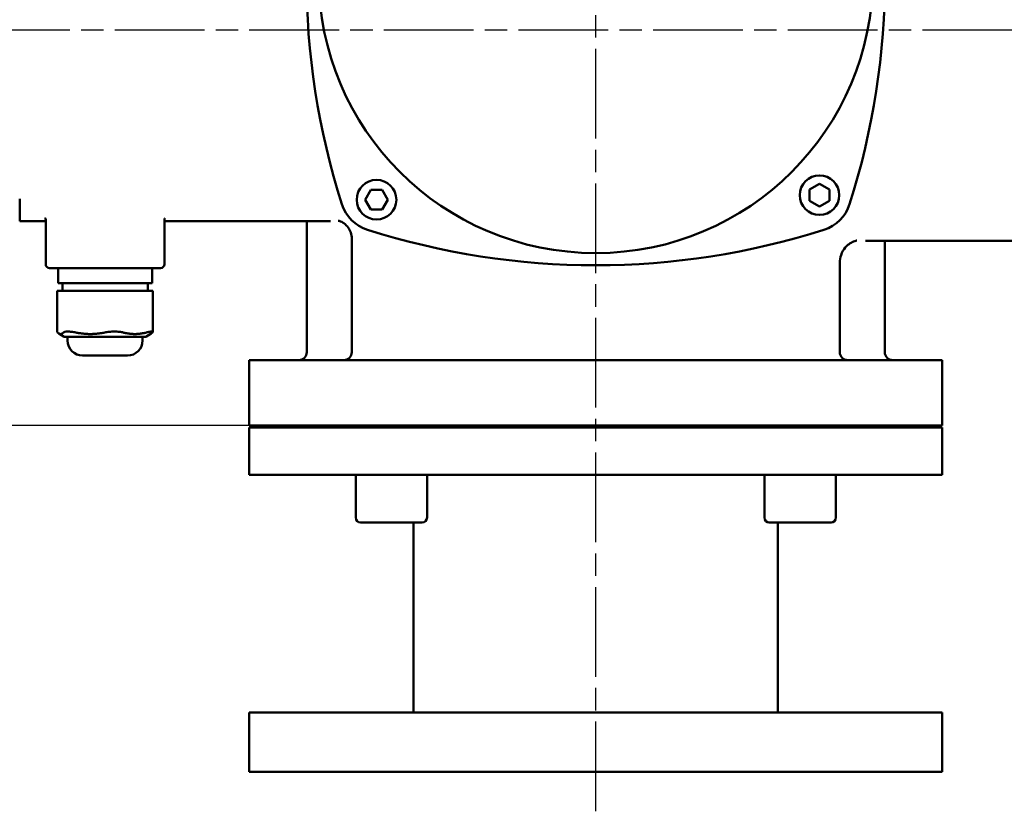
# Model space of a CAD drawing. Header units: millimetres. Extents: x -4672 to 9781, y -278 to 1426.
# Tile 5 of 29: x 382 to 630, y 559 to 759. Entities that reach past the tile are written whole.
import ezdxf

# ---------------------------------------------------------------- set-up
doc = ezdxf.new("R2010")
doc.units = ezdxf.units.MM
doc.header["$LTSCALE"] = 4
doc.linetypes.add('CHAIN', pattern=[0.7087, 0.4724, -0.0591, 0.1181, -0.0591])
for name, color, linetype, lineweight in [('Видимый контур (ГОСТ)', 7, 'Continuous', 50), ('Линия резьбы (ГОСТ)', 7, 'Continuous', 25), ('Осевая линия (ГОСТ)', 7, 'Continuous', 25), ('Размер (ГОСТ)', 7, 'Continuous', 25)]:
    doc.layers.add(name, color=color, linetype=linetype, lineweight=lineweight)
doc.styles.add('Обычный текст (ГОСТ)', font='GOST Common Italic.ttf')
doc.dimstyles.new('Обычный (ГОСТ)', dxfattribs={"dimscale": 4, "dimtxt": 3.5, "dimasz": 3.5, "dimexe": 1, "dimexo": 0, "dimgap": 0.5, "dimtad": 1, "dimtxsty": 'Обычный текст (ГОСТ)', "dimblk": 'Filled-1', "dimcen": 0.09, "dimdle": 15, "dimclrd": 256, "dimclre": 256, "dimclrt": 256, "dimazin": 2, "dimtfac": 0.714286, "dimtdec": 3, "dimtmove": 0, "dimatfit": 3, "dimfxl": 1, "dimtolj": 1, "dimlwd": 25, "dimlwe": 25, "dimarcsym": 0})

# ---------------------------------------------------------------- blocks, each defined once
blk = doc.blocks.new('Filled-1')
at = {"color": 0}
for p, q in [((0, 0), (-1, 0.143)), ((-1, 0.143), (-1, -0.143)), ((-1, 0), (0, 0)), ((-1, -0.143), (0, 0))]:
    blk.add_line(p, q, dxfattribs=at)
at = {"color": 0, "flags": 128}
blk.add_lwpolyline([(-1, -0.143), (0, 0), (-1, 0.143), (-1, -0.143)], dxfattribs=at)
at = {"color": 0}
blk.add_solid([(-1, -0.143), (0, 0), (-1, 0.143), (-1, -0.143)], dxfattribs=at)
blk = doc.blocks.new('*D11')
at = {"layer": 'Defpoints', "color": 0, "linetype": 'Continuous', "transparency": 16777216}
for p in [(357.29, 904.6), (207.17, 656.6), (439.79, 656.6)]:
    blk.add_point(p, dxfattribs=at)
at = {"layer": 'Размер (ГОСТ)', "linetype": 'Continuous', "lineweight": 25, "transparency": 16777216}
for p, q in [((357.29, 904.6), (203.17, 904.6)), ((207.17, 890.6), (207.17, 670.6)), ((439.79, 656.6), (203.17, 656.6))]:
    blk.add_line(p, q, dxfattribs=at)
at = {"layer": 'Размер (ГОСТ)', "linetype": 'Continuous', "lineweight": 25, "transparency": 16777216, "xscale": 14, "yscale": 14, "zscale": 14}
for p, rotation in [((207.17, 904.6), 90), ((207.17, 656.6), 270)]:
    blk.add_blockref('Filled-1', p, dxfattribs=dict(at, rotation=rotation))
at = {"layer": 'Размер (ГОСТ)', "linetype": 'Continuous', "lineweight": 25, "transparency": 16777216, "insert": (191.17, 760.01), "char_height": 14, "attachment_point": 1, "rotation": 90, "style": 'Обычный текст (ГОСТ)'}
blk.add_mtext('\\A1;248', dxfattribs=at)
blk = doc.blocks.new('*D12')
at = {"layer": 'Defpoints', "color": 0, "linetype": 'Continuous', "transparency": 16777216}
for p in [(278.22, 756.6), (371.79, 756.6), (439.79, 656.6)]:
    blk.add_point(p, dxfattribs=at)
at = {"layer": 'Размер (ГОСТ)', "linetype": 'Continuous', "lineweight": 25, "transparency": 16777216}
for p, q in [((371.79, 756.6), (274.22, 756.6)), ((278.22, 670.6), (278.22, 742.6)), ((439.79, 656.6), (274.22, 656.6))]:
    blk.add_line(p, q, dxfattribs=at)
at = {"layer": 'Размер (ГОСТ)', "linetype": 'Continuous', "lineweight": 25, "transparency": 16777216, "xscale": 14, "yscale": 14, "zscale": 14}
for p, rotation in [((278.22, 756.6), 90), ((278.22, 656.6), 270)]:
    blk.add_blockref('Filled-1', p, dxfattribs=dict(at, rotation=rotation))
at = {"layer": 'Размер (ГОСТ)', "linetype": 'Continuous', "lineweight": 25, "transparency": 16777216, "insert": (262.22, 694.47), "char_height": 14, "attachment_point": 1, "rotation": 90, "style": 'Обычный текст (ГОСТ)'}
blk.add_mtext('\\A1;100', dxfattribs=at)

msp = doc.modelspace()

# ---------------------------------------------------------------- linework, layer by layer
at = {"layer": 'Видимый контур (ГОСТ)'}
for p, q in [((581.299, 716.228), (583.799, 717.671)), ((583.799, 717.671), (586.299, 716.228)), ((381.79, 713.826), (381.79, 708.216)), ((469.041, 713.638), (470.484, 716.138)), ((470.484, 716.138), (473.371, 716.138)), ((473.371, 716.138), (474.814, 713.638)), ((581.299, 713.341), (581.299, 716.228)), ((586.299, 716.228), (586.299, 713.341)), ((470.484, 711.138), (469.041, 713.638)), ((474.814, 713.638), (473.371, 711.138)), ((583.799, 711.898), (581.299, 713.341)), ((586.299, 713.341), (583.799, 711.898)), ((473.371, 711.138), (470.484, 711.138)), ((388.356, 708.216), (381.79, 708.216)), ((388.356, 708.548), (388.356, 697.347)), ((418.356, 708.548), (418.356, 697.347)), ((460.327, 708.216), (418.356, 708.216)), ((454.29, 675.097), (454.29, 708.216)), ((465.671, 675.097), (465.671, 703.757)), ((595.415, 703.216), (677.29, 703.216)), ((600.29, 675.097), (600.29, 703.216)), ((417.356, 696.347), (389.356, 696.347)), ((391.479, 696.347), (391.479, 692.547)), ((415.232, 696.347), (415.232, 692.547)), ((588.909, 675.097), (588.909, 697.732)), ((391.479, 692.547), (391.488, 692.547)), ((391.965, 692.547), (391.488, 692.547)), ((391.965, 692.547), (394.583, 692.547)), ((392.595, 692.547), (392.595, 690.647)), ((401.709, 692.547), (394.583, 692.547)), ((401.709, 692.547), (406.451, 692.547)), ((413.1, 692.547), (406.451, 692.547)), ((413.1, 692.547), (415.232, 692.547)), ((414.116, 692.547), (414.116, 690.647)), ((391.29, 690.647), (391.377, 690.647)), ((391.29, 690.647), (391.29, 680.221)), ((392.845, 690.647), (391.377, 690.647)), ((392.845, 690.647), (395.958, 690.647)), ((403.273, 690.647), (395.958, 690.647)), ((403.273, 690.647), (407.937, 690.647)), ((413.784, 690.647), (407.937, 690.647)), ((413.784, 690.647), (415.421, 690.647)), ((415.421, 690.647), (415.421, 680.221)), ((393.048, 679.009), (391.691, 679.824)), ((393.048, 679.009), (413.663, 679.009)), ((393.874, 679.009), (393.874, 678.059)), ((412.837, 679.009), (412.837, 678.059)), ((413.663, 679.009), (415.021, 679.824)), ((409.037, 674.259), (397.674, 674.259)), ((439.79, 673.097), (614.79, 673.097)), ((439.79, 673.097), (439.79, 656.597)), ((614.79, 673.097), (614.79, 656.597)), ((439.79, 656.597), (614.79, 656.597)), ((465.481, 656.097), (465.481, 656.597)), ((469.671, 656.097), (469.671, 656.597)), ((481.671, 656.097), (481.671, 656.597)), ((572.909, 656.097), (572.909, 656.597)), ((584.909, 656.097), (584.909, 656.597)), ((589.099, 656.097), (589.099, 656.597)), ((614.79, 656.097), (439.79, 656.097)), ((439.79, 644.097), (439.79, 656.097)), ((614.79, 644.097), (614.79, 656.097)), ((614.79, 644.097), (439.79, 644.097)), ((466.671, 633.297), (466.671, 644.097)), ((484.671, 633.297), (484.671, 644.097)), ((569.909, 633.297), (569.909, 644.097)), ((587.909, 633.297), (587.909, 644.097)), ((483.471, 632.097), (467.871, 632.097)), ((481.29, 584.097), (481.29, 632.097)), ((586.709, 632.097), (571.109, 632.097)), ((573.29, 584.097), (573.29, 632.097)), ((614.79, 584.097), (439.79, 584.097)), ((439.79, 569.097), (439.79, 584.097)), ((614.79, 569.097), (614.79, 584.097)), ((614.79, 569.097), (439.79, 569.097))]:
    msp.add_line(p, q, dxfattribs=at)
for centre, radius in [((527.29, 770.147), 70), ((583.799, 714.784), 5), ((471.927, 713.638), 5)]:
    msp.add_circle(centre, radius, dxfattribs=at)
for centre, radius, start, end in [((644.216, 770.147), 190, 162.34384, 197.65616), ((410.364, 770.147), 190, 342.34384, 17.65616), ((472.695, 715.552), 10, 197.65616, 252.34384), ((581.885, 715.552), 10, 287.65616, 342.34384), ((527.29, 887.073), 190, 252.34384, 287.65616), ((389.356, 697.347), 1, 180, 270), ((417.356, 697.347), 1, 270, 0), ((397.674, 678.059), 3.8, 180, 270), ((409.037, 678.059), 3.8, 270, 0), ((452.29, 675.097), 2, 270, 0), ((463.671, 675.097), 2, 270, 0), ((590.909, 675.097), 2, 180, 270), ((602.29, 675.097), 2, 180, 270), ((467.871, 633.297), 1.2, 180, 270), ((483.471, 633.297), 1.2, 270, 0), ((571.109, 633.297), 1.2, 180, 270), ((586.709, 633.297), 1.2, 270, 0)]:
    msp.add_arc(centre, radius, start, end, dxfattribs=at)
for points, knots in [([(388.18, 708.979), (388.18, 708.979), (388.191, 708.971), (388.261, 708.895), (388.356, 708.72), (388.356, 708.548)], [6.57026464, 6.57026464, 6.57026464, 6.57026464, 6.64217017, 6.64217017, 6.81741022, 6.81741022, 6.81741022, 6.81741022]), ([(418.356, 708.548), (418.356, 708.667), (418.398, 708.797), (418.492, 708.952), (418.526, 708.979), (418.528, 708.979)], [2.28565011, 2.28565011, 2.28565011, 2.28565011, 2.4069598, 2.4069598, 2.53279827, 2.53279827, 2.53279827, 2.53279827]), ([(465.671, 703.757), (465.671, 704.296), (465.574, 704.857), (465.227, 705.858), (464.981, 706.292), (464.431, 707.041), (464.13, 707.323), (463.565, 707.774), (463.315, 707.918), (462.905, 708.128), (462.749, 708.189), (462.492, 708.281), (462.402, 708.304), (462.28, 708.335), (462.253, 708.339), (462.254, 708.339)], [0.64893706, 0.64893706, 0.64893706, 0.64893706, 0.69565171, 0.69565171, 0.74362812, 0.74362812, 0.80106493, 0.80106493, 0.869133, 0.869133, 0.94103706, 0.94103706, 1.02422556, 1.02422556, 1.11636752, 1.11636752, 1.11636752, 1.11636752]), ([(593.196, 703.314), (593.196, 703.314), (593.193, 703.313), (593.167, 703.309), (593.1, 703.298), (592.832, 703.227), (592.656, 703.177), (592.172, 702.975), (591.898, 702.849), (591.195, 702.393), (590.763, 702.071), (589.912, 701.069), (589.505, 700.44), (589.027, 699.063), (588.909, 698.385), (588.909, 697.732)], [0.09274265, 0.09274265, 0.09274265, 0.09274265, 0.1208612, 0.1208612, 0.2417224, 0.2417224, 0.34145375, 0.34145375, 0.4197497, 0.4197497, 0.49454811, 0.49454811, 0.55664542, 0.55664542, 0.60430601, 0.60430601, 0.60430601, 0.60430601]), ([(395.958, 680.078), (395.606, 680.15), (395.243, 680.21), (394.533, 680.297), (394.194, 680.319), (393.648, 680.319), (393.397, 680.297), (393.037, 680.21), (392.917, 680.15), (392.845, 680.078)], [-2.3988988, -2.3988988, -2.3988988, -2.3988988, -2.28096317, -2.28096317, -2.14943845, -2.14943845, -2.01791374, -2.01791374, -1.89997811, -1.89997811, -1.89997811, -1.89997811]), ([(403.273, 680.078), (403.626, 680.15), (404.019, 680.21), (404.864, 680.297), (405.317, 680.319), (406.135, 680.319), (406.566, 680.297), (407.323, 680.21), (407.655, 680.15), (407.937, 680.078)], [1.89997811, 1.89997811, 1.89997811, 1.89997811, 2.01791374, 2.01791374, 2.14943845, 2.14943845, 2.28096317, 2.28096317, 2.3988988, 2.3988988, 2.3988988, 2.3988988]), ([(415.335, 680.078), (415.405, 680.15), (415.436, 680.21), (415.389, 680.297), (415.297, 680.319), (415.025, 680.319), (414.822, 680.297), (414.337, 680.21), (414.065, 680.15), (413.784, 680.078)], [-2.3988988, -2.3988988, -2.3988988, -2.3988988, -2.28096317, -2.28096317, -2.14943845, -2.14943845, -2.01791374, -2.01791374, -1.89997811, -1.89997811, -1.89997811, -1.89997811])]:
    msp.add_open_spline(points, degree=3, knots=knots, dxfattribs=at)
msp.add_open_spline([(391.377, 680.078), (391.322, 680.134), (391.291, 680.183), (391.29, 680.221)], degree=3, dxfattribs=at)
for points, weights in [([(391.377, 680.078), (392.111, 679.335), (392.845, 680.078)], [1.13266408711, 1.19557772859, 1.13266408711]), ([(395.958, 680.078), (399.616, 679.335), (403.273, 680.078)], [1.13266408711, 1.19557772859, 1.13266408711]), ([(407.937, 680.078), (410.86, 679.335), (413.784, 680.078)], [1.13266408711, 1.19557772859, 1.13266408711]), ([(415.335, 680.078), (415.175, 679.916), (415.021, 679.824)], [1.13266408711, 1.14579539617, 1.15344518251])]:
    msp.add_rational_spline(points, weights, degree=2, dxfattribs=at)
at = {"layer": 'Линия резьбы (ГОСТ)'}
for p, q in [((470.721, 656.597), (470.721, 656.097)), ((480.621, 656.097), (480.621, 656.597)), ((573.959, 656.597), (573.959, 656.097)), ((583.859, 656.097), (583.859, 656.597))]:
    msp.add_line(p, q, dxfattribs=at)
at = {"layer": 'Осевая линия (ГОСТ)', "linetype": 'CHAIN', "ltscale": 11.993792}
for p, q in [((527.29, 559.097), (527.29, 914.597)), ((371.79, 756.597), (857.29, 756.597))]:
    msp.add_line(p, q, dxfattribs=at)

# ---------------------------------------------------------------- dimensions: what is measured, and where the dimension line sits
at = {"layer": 'Размер (ГОСТ)', "linetype": 'Continuous', "lineweight": 25}
for base, p1, p2, picture, middle in [((207.169, 656.597), (357.29, 904.597), (439.79, 656.597), '*D11', (207.169, 775.847)), ((278.225, 756.597), (439.79, 656.597), (371.79, 756.597), '*D12', (278.225, 706.597))]:
    dim = msp.add_linear_dim(base=base, p1=p1, p2=p2, angle=90, dimstyle='Обычный (ГОСТ)', override={"dimgap": 0.5, "dimdec": 2, "dimtol": 0, "dimlim": 0, "dimtp": 0, "dimtm": 0, "dimtdec": 3, "dimtofl": 0, "dimatfit": 1}, dxfattribs=at)
    dim.commit()
    dim.dimension.update_dxf_attribs({"geometry": picture, "text_midpoint": middle, "dimtype": 160})

doc.saveas('drawing.dxf')
